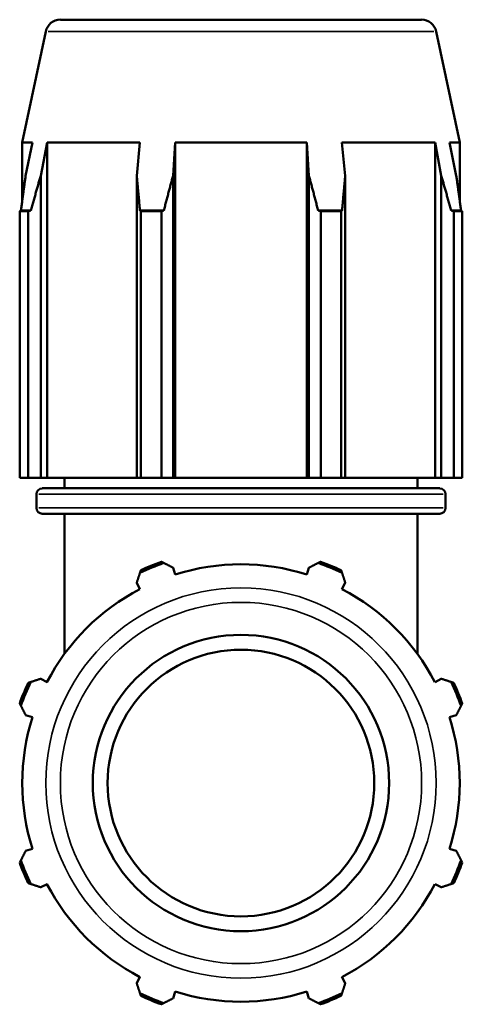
# Model space of a CAD drawing. Header units: inches. Extents: x -0.7 to 70.6, y -23.5 to 50.4.
# Tile 8 of 10: x 45.9 to 52.6, y 10.1 to 25. Entities that reach past the tile are written whole.
import ezdxf

# ---------------------------------------------------------------- set-up
doc = ezdxf.new("R2010")
doc.units = ezdxf.units.IN
doc.header["$MEASUREMENT"] = 0
doc.layers.add('Visible (ANSI)', color=7, linetype='Continuous', lineweight=50)
doc.layers.add('Visible Narrow (ANSI)', color=7, linetype='Continuous', lineweight=35)

msp = doc.modelspace()

# ---------------------------------------------------------------- linework, layer by layer
at = {"layer": 'Visible (ANSI)'}
for p, q in [((46.544, 24.995), (52.02, 24.995)), ((46.325, 24.817), (45.967, 23.134)), ((52.24, 24.817), (52.598, 23.134)), ((46.12, 23.134), (45.967, 23.134)), ((45.967, 22.253), (45.967, 23.134)), ((46.12, 23.134), (46.018, 22.631)), ((46.247, 22.631), (46.342, 23.134)), ((47.751, 23.134), (46.342, 23.134)), ((46.342, 18.053), (46.342, 23.134)), ((47.751, 23.134), (47.702, 22.631)), ((48.253, 22.631), (48.285, 23.134)), ((50.279, 23.134), (48.285, 23.134)), ((48.285, 18.053), (48.285, 23.134)), ((50.279, 23.134), (50.312, 22.631)), ((50.279, 18.053), (50.279, 23.134)), ((50.863, 22.631), (50.813, 23.134)), ((52.223, 23.134), (50.813, 23.134)), ((52.223, 23.134), (52.318, 22.631)), ((52.223, 18.053), (52.223, 23.134)), ((52.546, 22.631), (52.444, 23.134)), ((52.598, 23.134), (52.444, 23.134)), ((52.598, 22.253), (52.598, 23.134)), ((46.247, 18.053), (46.247, 22.631)), ((47.702, 22.631), (47.702, 18.053)), ((48.253, 18.053), (48.253, 22.631)), ((50.312, 22.631), (50.312, 18.053)), ((50.863, 18.053), (50.863, 22.631)), ((52.318, 22.631), (52.318, 18.053)), ((46.057, 22.093), (45.928, 22.093)), ((45.928, 18.053), (45.928, 22.093)), ((46.097, 22.103), (45.947, 22.103)), ((46.057, 22.093), (46.057, 18.053)), ((48.112, 22.103), (47.751, 22.103)), ((48.075, 22.093), (47.764, 22.093)), ((47.764, 18.053), (47.764, 22.093)), ((48.075, 22.093), (48.075, 18.053)), ((50.814, 22.103), (50.452, 22.103)), ((50.801, 22.093), (50.49, 22.093)), ((50.49, 18.053), (50.49, 22.093)), ((50.801, 22.093), (50.801, 18.053)), ((52.618, 22.103), (52.468, 22.103)), ((52.637, 22.093), (52.508, 22.093)), ((52.508, 18.053), (52.508, 22.093)), ((52.637, 22.093), (52.637, 18.053)), ((46.057, 18.053), (45.928, 18.053)), ((46.057, 18.053), (46.247, 18.053)), ((46.342, 18.053), (46.247, 18.053)), ((46.342, 18.053), (47.702, 18.053)), ((46.609, 17.892), (46.609, 18.053)), ((47.702, 18.053), (47.764, 18.053)), ((48.075, 18.053), (47.764, 18.053)), ((48.075, 18.053), (48.253, 18.053)), ((48.285, 18.053), (48.253, 18.053)), ((48.285, 18.053), (50.279, 18.053)), ((50.312, 18.053), (50.279, 18.053)), ((50.312, 18.053), (50.49, 18.053)), ((50.801, 18.053), (50.49, 18.053)), ((50.801, 18.053), (50.863, 18.053)), ((50.863, 18.053), (52.223, 18.053)), ((51.956, 17.892), (51.956, 18.053)), ((52.318, 18.053), (52.223, 18.053)), ((52.318, 18.053), (52.508, 18.053)), ((52.637, 18.053), (52.508, 18.053)), ((46.181, 17.596), (46.181, 17.802)), ((46.271, 17.892), (52.294, 17.892)), ((52.384, 17.596), (52.384, 17.802)), ((52.294, 17.507), (46.271, 17.507)), ((46.609, 15.386), (46.609, 17.507)), ((51.956, 15.386), (51.956, 17.507)), ((48.285, 16.587), (48.253, 16.689)), ((50.312, 16.689), (50.279, 16.587)), ((47.702, 16.461), (47.751, 16.366)), ((50.813, 16.366), (50.863, 16.461)), ((46.342, 14.956), (46.247, 15.006)), ((52.318, 15.006), (52.223, 14.956)), ((46.018, 14.455), (46.12, 14.422)), ((52.444, 14.422), (52.546, 14.455)), ((46.12, 12.428), (46.018, 12.396)), ((52.546, 12.396), (52.444, 12.428)), ((46.247, 11.845), (46.342, 11.894)), ((52.223, 11.894), (52.318, 11.845)), ((47.751, 10.485), (47.702, 10.39)), ((50.863, 10.39), (50.813, 10.485)), ((48.253, 10.161), (48.285, 10.263)), ((50.279, 10.263), (50.312, 10.161))]:
    msp.add_line(p, q, dxfattribs=at)
for radius in [2.246, 2.021]:
    msp.add_circle((49.282, 13.425), radius, dxfattribs=at)
for centre, radius, start, end in [((46.544, 24.771), 0.225, 90, 168), ((52.02, 24.771), 0.225, 12, 90), ((46.271, 17.802), 0.0898, 90, 180), ((52.294, 17.802), 0.0898, 0, 90), ((46.271, 17.596), 0.0898, 180, 270), ((52.294, 17.596), 0.0898, 270, 0), ((49.282, 13.425), 3.535, 109.3277, 115.6723), ((49.282, 13.425), 3.565, 109.792, 115.208), ((49.282, 13.425), 3.315, 72.5, 107.5), ((49.282, 13.425), 3.535, 64.3277, 70.6723), ((49.282, 13.425), 3.565, 64.792, 70.208), ((49.282, 13.425), 3.315, 117.5, 152.5), ((49.282, 13.425), 3.315, 27.5, 62.5), ((49.282, 13.425), 3.565, 154.792, 160.208), ((49.282, 13.425), 3.535, 154.3277, 160.6723), ((49.282, 13.425), 3.535, 19.3277, 25.6723), ((49.282, 13.425), 3.565, 19.792, 25.208), ((49.282, 13.425), 3.315, 162.5, 197.5), ((49.282, 13.425), 3.315, 342.5, 17.5), ((49.282, 13.425), 3.535, 199.3277, 205.6723), ((49.282, 13.425), 3.535, 334.3277, 340.6723), ((49.282, 13.425), 3.565, 199.792, 205.208), ((49.282, 13.425), 3.565, 334.792, 340.208), ((49.282, 13.425), 3.315, 207.5, 242.5), ((49.282, 13.425), 3.315, 297.5, 332.5), ((49.282, 13.425), 3.535, 244.3277, 250.6723), ((49.282, 13.425), 3.565, 244.792, 250.208), ((49.282, 13.425), 3.315, 252.5, 287.5), ((49.282, 13.425), 3.535, 289.3277, 295.6723), ((49.282, 13.425), 3.565, 289.792, 295.208)]:
    msp.add_arc(centre, radius, start, end, dxfattribs=at)
for points, weights in [([(45.947, 22.103), (45.983, 22.375), (46.018, 22.631)], [1, 1.00169254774, 1.00287134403]), ([(46.247, 22.631), (46.173, 22.375), (46.097, 22.103)], [1.00287134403, 1.00169254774, 1]), ([(47.751, 22.103), (47.726, 22.375), (47.702, 22.631)], [1, 1.00169254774, 1.00287134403]), ([(48.253, 22.631), (48.184, 22.375), (48.112, 22.103)], [1.00287134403, 1.00169254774, 1]), ([(50.452, 22.103), (50.381, 22.375), (50.312, 22.631)], [1, 1.00169254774, 1.00287134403]), ([(50.863, 22.631), (50.839, 22.375), (50.814, 22.103)], [1.00287134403, 1.00169254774, 1]), ([(52.468, 22.103), (52.392, 22.375), (52.318, 22.631)], [1, 1.00169254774, 1.00287134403]), ([(52.546, 22.631), (52.582, 22.375), (52.618, 22.103)], [1.00287134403, 1.00169254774, 1]), ([(45.928, 22.093), (45.937, 22.098), (45.947, 22.103)], [1, 1.00001731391, 1]), ([(46.097, 22.103), (46.077, 22.098), (46.057, 22.093)], [1, 1.00001731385, 1]), ([(47.764, 22.093), (47.758, 22.098), (47.751, 22.103)], [1, 1.00001731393, 1]), ([(48.112, 22.103), (48.094, 22.098), (48.075, 22.093)], [1, 1.00001731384, 1]), ([(50.49, 22.093), (50.471, 22.098), (50.452, 22.103)], [1, 1.00001731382, 1]), ([(50.814, 22.103), (50.807, 22.098), (50.801, 22.093)], [1, 1.00001731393, 1]), ([(52.508, 22.093), (52.488, 22.098), (52.468, 22.103)], [1, 1.00001731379, 1]), ([(52.618, 22.103), (52.627, 22.098), (52.637, 22.093)], [1, 1.00001731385, 1]), ([(48.075, 16.78), (48.094, 16.77), (48.112, 16.761)], [1, 1.00001731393, 1]), ([(48.112, 16.761), (48.184, 16.725), (48.253, 16.689)], [1, 1.00156131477, 1.00260858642]), ([(50.312, 16.689), (50.381, 16.725), (50.452, 16.761)], [1.00260858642, 1.00156131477, 1]), ([(50.452, 16.761), (50.471, 16.77), (50.49, 16.78)], [1, 1.00001731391, 1]), ([(47.702, 16.461), (47.726, 16.535), (47.751, 16.611)], [1.00260858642, 1.00156131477, 1]), ([(47.751, 16.611), (47.758, 16.631), (47.764, 16.651)], [1, 1.0000173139, 1]), ([(50.801, 16.651), (50.807, 16.631), (50.814, 16.611)], [1, 1.00001731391, 1]), ([(50.814, 16.611), (50.839, 16.535), (50.863, 16.461)], [1, 1.00156131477, 1.00260858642]), ([(46.057, 14.944), (46.077, 14.95), (46.097, 14.957)], [1, 1.00001731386, 1]), ([(46.097, 14.957), (46.173, 14.982), (46.247, 15.006)], [1, 1.00156131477, 1.00260858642]), ([(52.318, 15.006), (52.392, 14.982), (52.468, 14.957)], [1.00260858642, 1.00156131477, 1]), ([(52.468, 14.957), (52.488, 14.95), (52.508, 14.944)], [1, 1.0000173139, 1]), ([(45.947, 14.595), (45.937, 14.614), (45.928, 14.633)], [1, 1.0000173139, 1]), ([(52.637, 14.633), (52.627, 14.614), (52.618, 14.595)], [1, 1.0000173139, 1]), ([(46.018, 14.455), (45.983, 14.524), (45.947, 14.595)], [1.00260858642, 1.00156131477, 1]), ([(52.618, 14.595), (52.582, 14.524), (52.546, 14.455)], [1, 1.00156131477, 1.00260858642]), ([(45.947, 12.255), (45.983, 12.327), (46.018, 12.396)], [1, 1.00156131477, 1.00260858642]), ([(52.546, 12.396), (52.582, 12.327), (52.618, 12.255)], [1.00260858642, 1.00156131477, 1]), ([(45.928, 12.218), (45.937, 12.237), (45.947, 12.255)], [1, 1.00001731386, 1]), ([(52.618, 12.255), (52.627, 12.237), (52.637, 12.218)], [1, 1.00001731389, 1]), ([(46.097, 11.894), (46.077, 11.901), (46.057, 11.907)], [1, 1.00001731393, 1]), ([(46.247, 11.845), (46.173, 11.869), (46.097, 11.894)], [1.00260858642, 1.00156131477, 1]), ([(52.468, 11.894), (52.392, 11.869), (52.318, 11.845)], [1, 1.00156131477, 1.00260858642]), ([(52.508, 11.907), (52.488, 11.901), (52.468, 11.894)], [1, 1.00001731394, 1]), ([(47.751, 10.24), (47.726, 10.316), (47.702, 10.39)], [1, 1.00156131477, 1.00260858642]), ([(50.863, 10.39), (50.839, 10.316), (50.814, 10.24)], [1.00260858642, 1.00156131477, 1]), ([(47.764, 10.2), (47.758, 10.22), (47.751, 10.24)], [1, 1.00001731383, 1]), ([(48.253, 10.161), (48.184, 10.126), (48.112, 10.09)], [1.00260858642, 1.00156131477, 1]), ([(50.452, 10.09), (50.381, 10.126), (50.312, 10.161)], [1, 1.00156131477, 1.00260858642]), ([(50.814, 10.24), (50.807, 10.22), (50.801, 10.2)], [1, 1.00001731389, 1]), ([(48.112, 10.09), (48.094, 10.08), (48.075, 10.071)], [1, 1.00001731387, 1]), ([(50.49, 10.071), (50.471, 10.08), (50.452, 10.09)], [1, 1.00001731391, 1])]:
    msp.add_rational_spline(points, weights, degree=2, dxfattribs=at)
at = {"layer": 'Visible Narrow (ANSI)'}
for p, q in [((52.204, 24.817), (46.361, 24.817)), ((52.346, 17.802), (46.219, 17.802)), ((46.219, 17.596), (52.346, 17.596))]:
    msp.add_line(p, q, dxfattribs=at)
for radius in [2.958, 2.738]:
    msp.add_circle((49.282, 13.425), radius, dxfattribs=at)

doc.saveas('drawing.dxf')
